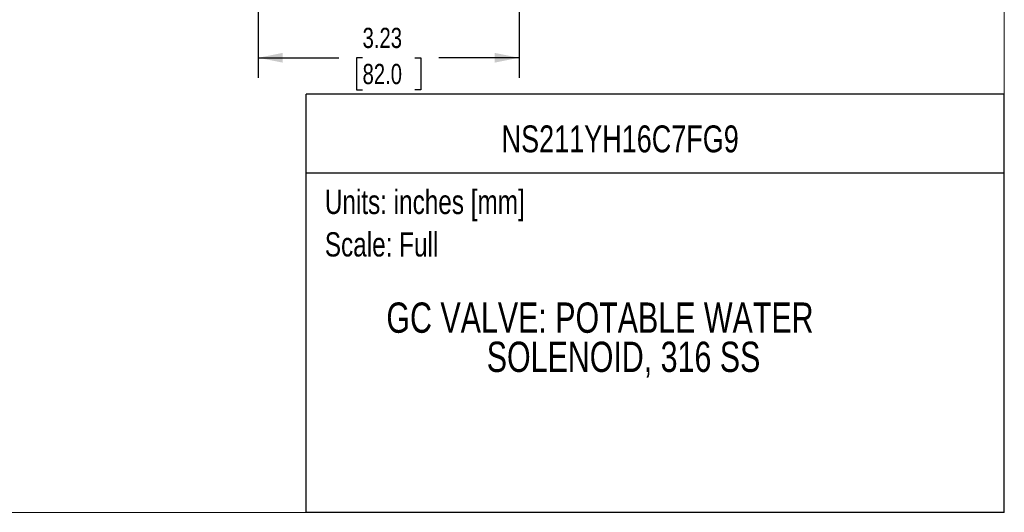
# Model space of a CAD drawing. Header units: inches. Extents: x 0 to 22, y 0 to 17.
# Tile 7 of 13: x 9.8 to 22, y 0 to 6.1. Entities that reach past the tile are written whole.
import ezdxf
from ezdxf.enums import TextEntityAlignment as Align

# ---------------------------------------------------------------- set-up
doc = ezdxf.new("R2010")
doc.units = ezdxf.units.IN
doc.header["$LTSCALE"] = 2
doc.header["$MEASUREMENT"] = 0
doc.linetypes.add('SLD-Solid', pattern=[0])
doc.layers.add('DIMENSIONS', color=140, linetype='SLD-Solid', lineweight=25)
doc.layers.add('TEXT', color=140, linetype='SLD-Solid', lineweight=25)
doc.layers.add('SLD-DEFPOINTS', color=7, linetype='Continuous')
doc.styles.add('SLDTEXTSTYLE0', font='TXT', dxfattribs={"width": 0.75})
doc.dimstyles.new('SLDDIMSTYLE2', dxfattribs={"dimtxt": 0.25, "dimasz": 0.3, "dimexe": 0, "dimexo": 0.0625, "dimgap": 0.0625, "dimtad": 0, "dimtih": 1, "dimtoh": 1, "dimrnd": 1e-09, "dimzin": 12, "dimdsep": 46, "dimtxsty": 'SLDTEXTSTYLE0', "dimsah": 1, "dimcen": 0.09, "dimadec": 0, "dimazin": 3, "dimtfac": 1, "dimtofl": 0, "dimtmove": 0, "dimatfit": 3, "dimfxl": 0, "dimfrac": 2, "dimtolj": 1, "dimtzin": 12, "dimarcsym": 0})

# ---------------------------------------------------------------- blocks, each defined once
blk = doc.blocks.new('SW_NOTE_0')
at = {"layer": 'TEXT', "color": 0, "insert": (0, 0.387), "char_height": 0.3, "attachment_point": 1, "style": 'SLDTEXTSTYLE0'}
blk.add_mtext('Scale: Full', dxfattribs=at)
blk = doc.blocks.new('SW_NOTE_0_1')
at = {"layer": 'TEXT', "color": 0, "insert": (0, 0.387), "char_height": 0.3, "attachment_point": 1, "style": 'SLDTEXTSTYLE0'}
blk.add_mtext('Units: inches [mm]', dxfattribs=at)
blk = doc.blocks.new('Block1')
at = {"layer": 'TEXT'}
for p, q in [((22, 5.178), (13.358, 5.178)), ((13.358, 0), (13.358, 5.178)), ((22, 0), (22, 5.178)), ((13.358, 4.204), (22, 4.204)), ((22, 0), (13.358, 0))]:
    blk.add_line(p, q, dxfattribs=at)
for name, p in [('SW_NOTE_0_1', (13.59, 3.607)), ('SW_NOTE_0', (13.59, 3.081))]:
    blk.add_blockref(name, p, dxfattribs=at)
at = {"layer": 'TEXT', "color": 140, "style": 'SLDTEXTSTYLE0', "width": 0.75}
for tag, height, p in [('AUTOATTR0', 0.333, (17.642, 4.784)), ('AUTOATTR1_0', 0.375, (17.691, 2.59)), ('AUTOATTR1_1', 0.375, (17.68, 2.105))]:
    blk.add_attdef(tag, text='', height=height, dxfattribs=at).set_placement(p, align=Align.TOP_CENTER)
blk = doc.blocks.new('Block2')
at = {"color": 7, "linetype": 'SLD-Solid', "lineweight": 18}
for q in [(22, 17), (0, 0)]:
    blk.add_line((22, 0), q, dxfattribs=at)
blk = doc.blocks.new('_D_4')
at = {"layer": 'DIMENSIONS'}
for p, q in [((12.766, 7.875), (12.766, 5.379)), ((15.994, 7.875), (15.994, 5.379)), ((12.766, 5.629), (13.762, 5.629)), ((14.057, 5.627), (13.981, 5.627)), ((13.981, 5.627), (13.981, 5.23)), ((14.704, 5.627), (14.78, 5.627)), ((14.78, 5.627), (14.78, 5.23)), ((15.994, 5.629), (14.999, 5.629)), ((13.981, 5.23), (14.057, 5.23)), ((14.78, 5.23), (14.704, 5.23))]:
    blk.add_line(p, q, dxfattribs=at)
for points in [[(12.766, 5.629), (13.066, 5.569), (13.066, 5.689)], [(15.994, 5.629), (15.694, 5.689), (15.694, 5.569)]]:
    blk.add_solid(points, dxfattribs=at)
at = {"layer": 'DIMENSIONS', "char_height": 0.25, "attachment_point": 1, "style": 'SLDTEXTSTYLE0'}
for s, insert in [('3.23', (14.057, 6)), ('82.0', (14.057, 5.553))]:
    blk.add_mtext(s, dxfattribs=dict(at, insert=insert))

msp = doc.modelspace()

# ---------------------------------------------------------------- block references
at = {"layer": 'SLD-DEFPOINTS'}
msp.add_blockref('Block2', (0, 0), dxfattribs=at)
ref = msp.add_blockref('Block1', (0, 0), dxfattribs=at)
ref.add_attrib('AUTOATTR0', 'NS211YH16C7FG9', dxfattribs={"layer": 'TEXT', "height": 0.33333, "style": 'SLDTEXTSTYLE0', "width": 0.75}).set_placement((15.778, 4.358), align=Align.BOTTOM_LEFT)
ref.add_attrib('AUTOATTR1_0', 'GC VALVE: POTABLE WATER ', dxfattribs={"layer": 'TEXT', "height": 0.375, "style": 'SLDTEXTSTYLE0', "width": 0.75}).set_placement((14.352, 2.111), align=Align.BOTTOM_LEFT)
ref.add_attrib('AUTOATTR1_1', 'SOLENOID, 316 SS', dxfattribs={"layer": 'TEXT', "height": 0.375, "style": 'SLDTEXTSTYLE0', "width": 0.75}).set_placement((15.594, 1.626), align=Align.BOTTOM_LEFT)

# ---------------------------------------------------------------- dimensions: what is measured, and where the dimension line sits
at = {"layer": 'DIMENSIONS'}
dim = msp.add_linear_dim(base=(15.994, 5.629), p1=(12.766, 7.975), p2=(15.994, 7.975), dimstyle='SLDDIMSTYLE2', dxfattribs=at)
dim.commit()
dim.dimension.update_dxf_attribs({"geometry": '_D_4', "text_midpoint": (14.38, 5.629), "dimtype": 160})

doc.saveas('drawing.dxf')
